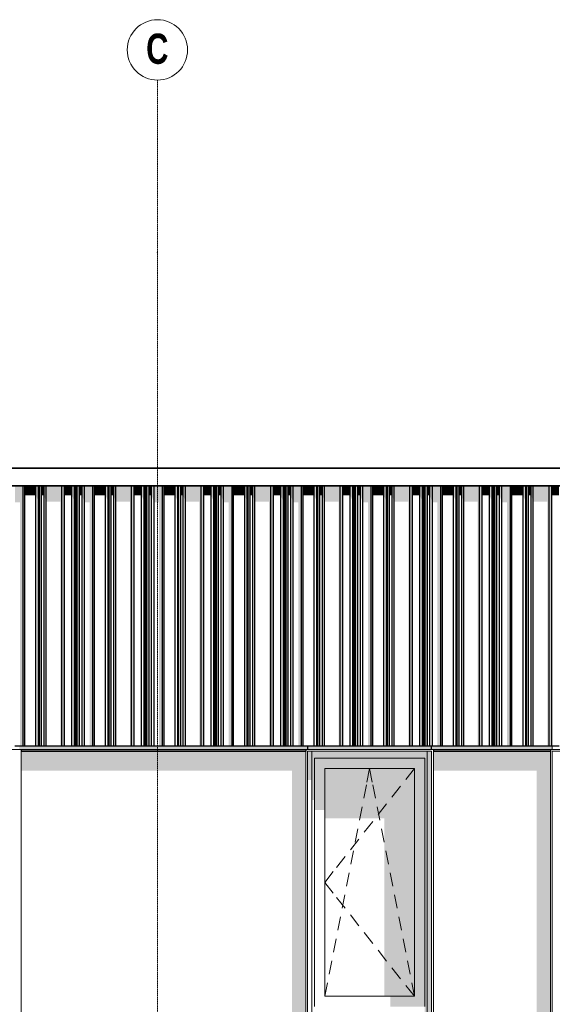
# Model space of a CAD drawing. Header units: metres. Extents: x -58265 to 590738, y -55036 to 35250.
# Tile 146 of 160: x 570137 to 573226, y -46042 to -40336. Entities that reach past the tile are written whole.
import ezdxf

# ---------------------------------------------------------------- set-up
doc = ezdxf.new("R2010")
doc.units = ezdxf.units.M
doc.header["$LTSCALE"] = 0.05
doc.header["$PDSIZE"] = 0.8
doc.linetypes.add('Strichlinie_ eng', pattern=[46, 30, -16])
for name, color, linetype in [('Ansicht Süd_3_A_1_Fassaden', 7, 'Continuous'), ('Ansicht Süd_3_A_1_Schraffuren', 7, 'Continuous'), ('Ansicht Süd_3_A_1_Wände_Attika', 7, 'Continuous'), ('Ansicht Süd_3_A_1_Wände_Außen', 7, 'Continuous'), ('Ansicht Süd_3_A_3_Achsen_Raster', 7, 'Continuous')]:
    doc.layers.add(name, color=color, linetype=linetype)
doc.styles.add('ERSTELLTER_STIL_4', font='txt')

msp = doc.modelspace()

# ---------------------------------------------------------------- hatches: boundary and pattern name
at = {"layer": 'Ansicht Süd_3_A_1_Schraffuren', "linetype": 'Continuous', "lineweight": 15}
for points in [[(562430.4, -43038.6), (584746.4, -43038.6), (584745.5, -43037.7), (562431.3, -43037.7)], [(570109, -43133.6), (570138.5, -43133.6), (570138.5, -44546.1), (570157.8, -44546.1), (570157.8, -43038.6), (570109, -43038.6)], [(570157.8, -44546.1), (570166.8, -44546.1), (570166.8, -43038.6), (570157.8, -43038.6)], [(570231.2, -43038.6), (570166.8, -43038.6), (570166.8, -43093.5), (570231.2, -43093.5)], [(570231.2, -43093.5), (570243.4, -43122.1), (570243.4, -44546.1), (570246.5, -44546.1), (570246.5, -43038.6), (570231.2, -43038.6)], [(570246.5, -44546.1), (570251.8, -44546.1), (570251.8, -43038.6), (570246.5, -43038.6)], [(570251.8, -44546.1), (570263.6, -44546.1), (570263.6, -43038.6), (570251.8, -43038.6)], [(570278.8, -43038.6), (570263.6, -43038.6), (570263.6, -43093.5), (570278.8, -43093.5)], [(570290.6, -43038.6), (570278.8, -43038.6), (570278.8, -43093.5), (570290.6, -43129.3)], [(570382.1, -43038.6), (570290.6, -43038.6), (570290.6, -43129.3), (570372.3, -43129.3), (570372.3, -44546.1), (570382.1, -44546.1)], [(570382.1, -44546.1), (570397.6, -44546.1), (570397.6, -43038.6), (570382.1, -43038.6)], [(570397.6, -43093.5), (570440.2, -43093.5), (570440.2, -43038.6), (570397.6, -43038.6)], [(570440.2, -43093.5), (570455.7, -43129.3), (570455.7, -43038.6), (570440.2, -43038.6)], [(570455.7, -43129.3), (570457.9, -43129.3), (570457.9, -44546.1), (570460.3, -44546.1), (570460.3, -43038.6), (570455.7, -43038.6)], [(570460.3, -44546.1), (570462.1, -44546.1), (570462.1, -43038.6), (570460.3, -43038.6)], [(570462.1, -43123.5), (570462.5, -44546.1), (570466, -44546.1), (570466, -43038.6), (570462.1, -43038.6)], [(570466, -44546.1), (570467.8, -44546.1), (570467.8, -43038.6), (570466, -43038.6)], [(570467.8, -44546.1), (570470.9, -44546.1), (570470.9, -43038.6), (570467.8, -43038.6)], [(570470.9, -44546.1), (570483.6, -44546.1), (570483.6, -43038.6), (570470.9, -43038.6)], [(570483.6, -43093.5), (570498.4, -43093.5), (570498.4, -43038.6), (570483.6, -43038.6)], [(570498.4, -43093.5), (570512.6, -43133.6), (570512.6, -43038.6), (570498.4, -43038.6)], [(570561.4, -43038.6), (570512.6, -43038.6), (570512.6, -43133.6), (570542.1, -43133.6), (570542.1, -44546.1), (570561.4, -44546.1)], [(570561.4, -44546.1), (570570.4, -44546.1), (570570.4, -43038.6), (570561.4, -43038.6)], [(570570.4, -43093.5), (570634.8, -43093.5), (570634.8, -43038.6), (570570.4, -43038.6)], [(570650.1, -43038.6), (570634.8, -43038.6), (570634.8, -43093.5), (570647, -43122.1), (570647, -44546.1), (570650.1, -44546.1)], [(570650.1, -44546.1), (570655.4, -44546.1), (570655.4, -43038.6), (570650.1, -43038.6)], [(570655.4, -44546.1), (570667.2, -44546.1), (570667.2, -43038.6), (570655.4, -43038.6)], [(570667.2, -43093.5), (570682.5, -43093.5), (570682.5, -43038.6), (570667.2, -43038.6)], [(570682.5, -43093.5), (570694.2, -43129.3), (570694.2, -43038.6), (570682.5, -43038.6)], [(570785.8, -43038.6), (570694.2, -43038.6), (570694.2, -43129.3), (570775.9, -43129.3), (570775.9, -44546.1), (570785.8, -44546.1)], [(570785.8, -44546.1), (570801.2, -44546.1), (570801.2, -43038.6), (570785.8, -43038.6)], [(570843.8, -43038.6), (570801.2, -43038.6), (570801.2, -43093.5), (570843.8, -43093.5)], [(570843.8, -43093.5), (570859.3, -43129.3), (570859.3, -43038.6), (570843.8, -43038.6)], [(570863.9, -43038.6), (570859.3, -43038.6), (570859.3, -43129.3), (570861.5, -43129.3), (570861.5, -44546.1), (570863.9, -44546.1)], [(570863.9, -44546.1), (570865.7, -44546.1), (570865.7, -43038.6), (570863.9, -43038.6)], [(570865.7, -43123.5), (570866.1, -44546.1), (570869.6, -44546.1), (570869.6, -43038.6), (570865.7, -43038.6)], [(570869.6, -44546.1), (570871.4, -44546.1), (570871.4, -43038.6), (570869.6, -43038.6)], [(570871.4, -44546.1), (570874.5, -44546.1), (570874.5, -43038.6), (570871.4, -43038.6)], [(570874.5, -44546.1), (570887.2, -44546.1), (570887.2, -43038.6), (570874.5, -43038.6)], [(570902, -43038.6), (570887.2, -43038.6), (570887.2, -43093.5), (570902, -43093.5)], [(570916.3, -43038.6), (570902, -43038.6), (570902, -43093.5), (570916.3, -43133.6)], [(570916.3, -43133.6), (570945.7, -43133.6), (570945.7, -44546.1), (570965.1, -44546.1), (570965.1, -43038.6), (570916.3, -43038.6)], [(570965.1, -44546.1), (570974, -44546.1), (570974, -43038.6), (570965.1, -43038.6)], [(571038.4, -43038.6), (570974, -43038.6), (570974, -43093.5), (571038.4, -43093.5)], [(571038.4, -43093.5), (571050.6, -43122.1), (571050.6, -44546.1), (571053.7, -44546.1), (571053.7, -43038.6), (571038.4, -43038.6)], [(571053.7, -44546.1), (571059, -44546.1), (571059, -43038.6), (571053.7, -43038.6)], [(571059, -44546.1), (571070.8, -44546.1), (571070.8, -43038.6), (571059, -43038.6)], [(571086.1, -43038.6), (571070.8, -43038.6), (571070.8, -43093.5), (571086.1, -43093.5)], [(571097.9, -43038.6), (571086.1, -43038.6), (571086.1, -43093.5), (571097.9, -43129.3)], [(571189.4, -43038.6), (571097.9, -43038.6), (571097.9, -43129.3), (571179.5, -43129.3), (571179.5, -44546.1), (571189.4, -44546.1)], [(571189.4, -44546.1), (571204.8, -44546.1), (571204.8, -43038.6), (571189.4, -43038.6)], [(571204.8, -43093.5), (571247.5, -43093.5), (571247.5, -43038.6), (571204.8, -43038.6)], [(571262.9, -43038.6), (571247.5, -43038.6), (571247.5, -43093.5), (571262.9, -43129.3)], [(571262.9, -43129.3), (571265.1, -43129.3), (571265.1, -44546.1), (571267.5, -44546.1), (571267.5, -43038.6), (571262.9, -43038.6)], [(571267.5, -44546.1), (571269.3, -44546.1), (571269.3, -43038.6), (571267.5, -43038.6)], [(571269.3, -43123.5), (571269.7, -44546.1), (571273.3, -44546.1), (571273.3, -43038.6), (571269.3, -43038.6)], [(571273.3, -44546.1), (571275, -44546.1), (571275, -43038.6), (571273.3, -43038.6)], [(571275, -44546.1), (571278.1, -44546.1), (571278.1, -43038.6), (571275, -43038.6)], [(571278.1, -44546.1), (571290.9, -44546.1), (571290.9, -43038.6), (571278.1, -43038.6)], [(571290.9, -43093.5), (571305.6, -43093.5), (571305.6, -43038.6), (571290.9, -43038.6)], [(571305.6, -43093.5), (571319.9, -43133.6), (571319.9, -43038.6), (571305.6, -43038.6)], [(571319.9, -43133.6), (571349.3, -43133.6), (571349.3, -44546.1), (571368.7, -44546.1), (571368.7, -43038.6), (571319.9, -43038.6)], [(571368.7, -44546.1), (571377.6, -44546.1), (571377.6, -43038.6), (571368.7, -43038.6)], [(571442, -43038.6), (571377.6, -43038.6), (571377.6, -43093.5), (571442, -43093.5)], [(571457.3, -43038.6), (571442, -43038.6), (571442, -43093.5), (571454.2, -43122.1), (571454.2, -44546.1), (571457.3, -44546.1)], [(571457.3, -44546.1), (571462.7, -44546.1), (571462.7, -43038.6), (571457.3, -43038.6)], [(571462.7, -44546.1), (571474.4, -44546.1), (571474.4, -43038.6), (571462.7, -43038.6)], [(571489.7, -43038.6), (571474.4, -43038.6), (571474.4, -43093.5), (571489.7, -43093.5)], [(571489.7, -43093.5), (571501.5, -43129.3), (571501.5, -43038.6), (571489.7, -43038.6)], [(571593, -43038.6), (571501.5, -43038.6), (571501.5, -43129.3), (571583.1, -43129.3), (571583.1, -44546.1), (571593, -44546.1)], [(571593, -44546.1), (571608.4, -44546.1), (571608.4, -43038.6), (571593, -43038.6)], [(571651.1, -43038.6), (571608.4, -43038.6), (571608.4, -43093.5), (571651.1, -43093.5)], [(571651.1, -43093.5), (571666.5, -43129.3), (571666.5, -43038.6), (571651.1, -43038.6)], [(571671.1, -43038.6), (571666.5, -43038.6), (571666.5, -43129.3), (571668.8, -43129.3), (571668.8, -44546.1), (571671.1, -44546.1)], [(571671.1, -44546.1), (571672.9, -44546.1), (571672.9, -43038.6), (571671.1, -43038.6)], [(571672.9, -43123.5), (571673.3, -44546.1), (571676.9, -44546.1), (571676.9, -43038.6), (571672.9, -43038.6)], [(571676.9, -44546.1), (571678.7, -44546.1), (571678.7, -43038.6), (571676.9, -43038.6)], [(571678.7, -44546.1), (571681.7, -44546.1), (571681.7, -43038.6), (571678.7, -43038.6)], [(571681.7, -44546.1), (571694.5, -44546.1), (571694.5, -43038.6), (571681.7, -43038.6)], [(571709.2, -43038.6), (571694.5, -43038.6), (571694.5, -43093.5), (571709.2, -43093.5)], [(571723.5, -43038.6), (571709.2, -43038.6), (571709.2, -43093.5), (571723.5, -43133.6)], [(571772.3, -43038.6), (571723.5, -43038.6), (571723.5, -43133.6), (571752.9, -43133.6), (571752.9, -44546.1), (571772.3, -44546.1)], [(571772.3, -44546.1), (571781.3, -44546.1), (571781.3, -43038.6), (571772.3, -43038.6)], [(571781.3, -43093.5), (571845.6, -43093.5), (571845.6, -43038.6), (571781.3, -43038.6)], [(571845.6, -43093.5), (571857.8, -43122.1), (571857.8, -44546.1), (571860.9, -44546.1), (571860.9, -43038.6), (571845.6, -43038.6)], [(571860.9, -44546.1), (571866.3, -44546.1), (571866.3, -43038.6), (571860.9, -43038.6)], [(571866.3, -44546.1), (571878, -44546.1), (571878, -43038.6), (571866.3, -43038.6)], [(571878, -43038.6), (571878, -43093.5), (571893.3, -43093.5), (571893.3, -43038.6)], [(571905.1, -43038.6), (571893.3, -43038.6), (571893.3, -43093.5), (571905.1, -43129.3)], [(571996.6, -43038.6), (571905.1, -43038.6), (571905.1, -43129.3), (571986.7, -43129.3), (571986.7, -44546.1), (571996.6, -44546.1)], [(571996.6, -44546.1), (572012.1, -44546.1), (572012.1, -43038.6), (571996.6, -43038.6)], [(572012.1, -43038.6), (572012.1, -43093.5), (572054.7, -43093.5), (572054.7, -43038.6)], [(572070.1, -43038.6), (572054.7, -43038.6), (572054.7, -43093.5), (572070.1, -43129.3)], [(572070.1, -43129.3), (572072.4, -43129.3), (572072.4, -44546.1), (572074.7, -44546.1), (572074.7, -43038.6), (572070.1, -43038.6)], [(572074.7, -44546.1), (572076.5, -44546.1), (572076.5, -43038.6), (572074.7, -43038.6)], [(572076.5, -43123.5), (572076.9, -44546.1), (572080.5, -44546.1), (572080.5, -43038.6), (572076.5, -43038.6)], [(572080.5, -44546.1), (572082.3, -44546.1), (572082.3, -43038.6), (572080.5, -43038.6)], [(572082.3, -44546.1), (572085.4, -44546.1), (572085.4, -43038.6), (572082.3, -43038.6)], [(572085.4, -44546.1), (572098.1, -44546.1), (572098.1, -43038.6), (572085.4, -43038.6)], [(572098.1, -43038.6), (572098.1, -43093.5), (572112.9, -43093.5), (572112.9, -43038.6)], [(572112.9, -43038.6), (572112.9, -43093.5), (572127.1, -43133.6), (572127.1, -43038.6)], [(572127.1, -43133.6), (572156.5, -43133.6), (572156.5, -44546.1), (572175.9, -44546.1), (572175.9, -43038.6), (572127.1, -43038.6)], [(572175.9, -44546.1), (572184.9, -44546.1), (572184.9, -43038.6), (572175.9, -43038.6)], [(572249.2, -43038.6), (572184.9, -43038.6), (572184.9, -43093.5), (572249.2, -43093.5)], [(572264.5, -43038.6), (572249.2, -43038.6), (572249.2, -43093.5), (572261.5, -43122.1), (572261.5, -44546.1), (572264.5, -44546.1)], [(572264.5, -44546.1), (572269.9, -44546.1), (572269.9, -43038.6), (572264.5, -43038.6)], [(572269.9, -44546.1), (572281.7, -44546.1), (572281.7, -43038.6), (572269.9, -43038.6)], [(572296.9, -43038.6), (572281.7, -43038.6), (572281.7, -43093.5), (572296.9, -43093.5)], [(572296.9, -43038.6), (572296.9, -43093.5), (572308.7, -43129.3), (572308.7, -43038.6)], [(572308.7, -43129.3), (572390.4, -43129.3), (572390.4, -44546.1), (572400.2, -44546.1), (572400.2, -43038.6), (572308.7, -43038.6)], [(572400.2, -44546.1), (572415.7, -44546.1), (572415.7, -43038.6), (572400.2, -43038.6)], [(572458.3, -43038.6), (572415.7, -43038.6), (572415.7, -43093.5), (572458.3, -43093.5)], [(572458.3, -43038.6), (572458.3, -43093.5), (572473.8, -43129.3), (572473.8, -43038.6)], [(572478.3, -43038.6), (572473.8, -43038.6), (572473.8, -43129.3), (572476, -43129.3), (572476, -44546.1), (572478.3, -44546.1)], [(572478.3, -44546.1), (572480.1, -44546.1), (572480.1, -43038.6), (572478.3, -43038.6)], [(572480.1, -43123.5), (572480.5, -44546.1), (572484.1, -44546.1), (572484.1, -43038.6), (572480.1, -43038.6)], [(572484.1, -44546.1), (572485.9, -44546.1), (572485.9, -43038.6), (572484.1, -43038.6)], [(572485.9, -44546.1), (572489, -44546.1), (572489, -43038.6), (572485.9, -43038.6)], [(572489, -44546.1), (572501.7, -44546.1), (572501.7, -43038.6), (572489, -43038.6)], [(572516.5, -43038.6), (572501.7, -43038.6), (572501.7, -43093.5), (572516.5, -43093.5)], [(572530.7, -43038.6), (572516.5, -43038.6), (572516.5, -43093.5), (572530.7, -43133.6)], [(572579.5, -43038.6), (572530.7, -43038.6), (572530.7, -43133.6), (572560.1, -43133.6), (572560.1, -44546.1), (572579.5, -44546.1)], [(572579.5, -44546.1), (572588.5, -44546.1), (572588.5, -43038.6), (572579.5, -43038.6)], [(572588.5, -43038.6), (572588.5, -43093.5), (572652.9, -43093.5), (572652.9, -43038.6)], [(572668.1, -43038.6), (572652.9, -43038.6), (572652.9, -43093.5), (572665.1, -43122.1), (572665.1, -44546.1), (572668.1, -44546.1)], [(572668.1, -44546.1), (572673.5, -44546.1), (572673.5, -43038.6), (572668.1, -43038.6)], [(572673.5, -44546.1), (572685.3, -44546.1), (572685.3, -43038.6), (572673.5, -43038.6)], [(572685.3, -43038.6), (572685.3, -43093.5), (572700.5, -43093.5), (572700.5, -43038.6)], [(572712.3, -43038.6), (572700.5, -43038.6), (572700.5, -43093.5), (572712.3, -43129.3)], [(572712.3, -43129.3), (572794, -43129.3), (572794, -44546.1), (572803.8, -44546.1), (572803.8, -43038.6), (572712.3, -43038.6)], [(572803.8, -44546.1), (572819.3, -44546.1), (572819.3, -43038.6), (572803.8, -43038.6)], [(572861.9, -43038.6), (572819.3, -43038.6), (572819.3, -43093.5), (572861.9, -43093.5)], [(572877.4, -43038.6), (572861.9, -43038.6), (572861.9, -43093.5), (572877.4, -43129.3)], [(572877.4, -43129.3), (572879.6, -43129.3), (572879.6, -44546.1), (572881.9, -44546.1), (572881.9, -43038.6), (572877.4, -43038.6)], [(572881.9, -44546.1), (572883.7, -44546.1), (572883.7, -43038.6), (572881.9, -43038.6)], [(572883.7, -43123.5), (572884.1, -44546.1), (572887.7, -44546.1), (572887.7, -43038.6), (572883.7, -43038.6)], [(572887.7, -44546.1), (572889.5, -44546.1), (572889.5, -43038.6), (572887.7, -43038.6)], [(572889.5, -44546.1), (572892.6, -44546.1), (572892.6, -43038.6), (572889.5, -43038.6)], [(572892.6, -44546.1), (572905.3, -44546.1), (572905.3, -43038.6), (572892.6, -43038.6)], [(572905.3, -43038.6), (572905.3, -43093.5), (572920.1, -43093.5), (572920.1, -43038.6)], [(572920.1, -43038.6), (572920.1, -43093.5), (572934.3, -43133.6), (572934.3, -43038.6)], [(572934.3, -43133.6), (572963.8, -43133.6), (572963.8, -44546.1), (572983.1, -44546.1), (572983.1, -43038.6), (572934.3, -43038.6)], [(572983.1, -44546.1), (572992.1, -44546.1), (572992.1, -43038.6), (572983.1, -43038.6)], [(573056.5, -43038.6), (572992.1, -43038.6), (572992.1, -43093.5), (573056.5, -43093.5)], [(573056.5, -43093.5), (573068.7, -43122.1), (573068.7, -44546.1), (573071.8, -44546.1), (573071.8, -43038.6), (573056.5, -43038.6)], [(573071.8, -44546.1), (573077.1, -44546.1), (573077.1, -43038.6), (573071.8, -43038.6)], [(573077.1, -44546.1), (573088.9, -44546.1), (573088.9, -43038.6), (573077.1, -43038.6)], [(573104.1, -43038.6), (573088.9, -43038.6), (573088.9, -43093.5), (573104.1, -43093.5)], [(573104.1, -43038.6), (573104.1, -43093.5), (573115.9, -43129.3), (573115.9, -43038.6)], [(573115.9, -43129.3), (573197.6, -43129.3), (573197.6, -44546.1), (573207.4, -44546.1), (573207.4, -43038.6), (573115.9, -43038.6)], [(573207.4, -44546.1), (573222.9, -44546.1), (573222.9, -43038.6), (573207.4, -43038.6)], [(573222.9, -43038.6), (573222.9, -43093.5), (573265.5, -43093.5), (573265.5, -43038.6)], [(570135.9, -44546.1), (570135.9, -44566.1), (571806.2, -44566.1), (571806.2, -44546.1)], [(570145.8, -44576.1), (570145.9, -44566.1)], [(571806.2, -44566.1), (571811.2, -44566.1), (571811.2, -44546.1), (571806.2, -44546.1)], [(572516.5, -44546.1), (571811.2, -44546.1), (571811.2, -44566.1), (572521.2, -44566.1), (572521.2, -44546.1)], [(572521.2, -44566.1), (572526.2, -44566.1), (572526.2, -44546.1), (572521.2, -44546.1)], [(573226.2, -44546.1), (572526.2, -44546.1), (572526.2, -44566.1), (573226.2, -44566.1)], [(572536.2, -44566.1), (572536.1, -44576.1)], [(570145.9, -44576.1), (570145.9, -44689.2), (571716.2, -44689.2), (571716.3, -47036.1), (571796.2, -47036.1), (571796.2, -44576.1)], [(571831.2, -44576.1), (571806.2, -44576.1), (571806.2, -44742.1), (571831.2, -44742.1)], [(571831.2, -44576.1), (571831.2, -44601.1), (571846.2, -44616.1), (572486.2, -44616.1), (572501.2, -44601.1), (572501.2, -44576.1)], [(571846.2, -44616.1), (571831.2, -44601.1), (571831.2, -44858.8), (571846.2, -44858.8)], [(571846.2, -44616.1), (571906.2, -44676.1), (572426.2, -44676.1), (572486.2, -44616.1)], [(571906.2, -44676.1), (571846.2, -44616.1), (571846.2, -44915.4), (571906.2, -44915.4)], [(572486.2, -46056.1), (572486.2, -44616.1), (572426.2, -44676.1), (572426.2, -45996.1)], [(572486.2, -46056.1), (572486.2, -46136.1), (572486.2, -46956.1), (572501.2, -46971.1), (572501.2, -44601.1), (572486.2, -44616.1)], [(572526.2, -47036.1), (572526.2, -44576.1), (572501.2, -44576.1), (572501.2, -47036.1)], [(573216.2, -44576.1), (572536.2, -44576.1), (572536.2, -44689.2), (573136.2, -44689.2), (573136.3, -47036.1), (573216.2, -47036.1)], [(572426.2, -44676.1), (571906.2, -44676.1), (571906.2, -44964.9), (572251.3, -44964.9), (572251.3, -45996.1), (572426.2, -45996.1)], [(572286.3, -45996.1), (572286.3, -46056.1), (572486.2, -46056.1), (572426.2, -45996.1)]]:
    msp.add_hatch(color=7, dxfattribs=at).paths.add_polyline_path(points)

# ---------------------------------------------------------------- linework, layer by layer
at = {"layer": 'Ansicht Süd_3_A_1_Fassaden', "color": 7, "linetype": 'Continuous', "lineweight": 25}
for p, q in [((584687.4, -42936.1), (542595.9, -42936.1)), ((570157.8, -44546.1), (570157.8, -43038.6)), ((570166.8, -44546.1), (570166.8, -43038.6)), ((570231.2, -44546.1), (570231.2, -43038.6)), ((570246.5, -44546.1), (570246.5, -43038.6)), ((570251.8, -44546.1), (570251.8, -43038.6)), ((570263.6, -44546.1), (570263.6, -43038.6)), ((570278.8, -44546.1), (570278.8, -43038.6)), ((570290.6, -44546.1), (570290.6, -43038.6)), ((570382.1, -44546.1), (570382.1, -43038.6)), ((570397.6, -44546.1), (570397.6, -43038.6)), ((570440.2, -44546.1), (570440.2, -43038.6)), ((570455.7, -44546.1), (570455.7, -43038.6)), ((570460.3, -44546.1), (570460.3, -43038.6)), ((570462.1, -44546.1), (570462.1, -43038.6)), ((570466, -44546.1), (570466, -43038.6)), ((570467.8, -44546.1), (570467.8, -43038.6)), ((570470.9, -44546.1), (570470.9, -43038.6)), ((570483.6, -44546.1), (570483.6, -43038.6)), ((570498.4, -44546.1), (570498.4, -43038.6)), ((570512.6, -44546.1), (570512.6, -43038.6)), ((570561.4, -44546.1), (570561.4, -43038.6)), ((570570.4, -44546.1), (570570.4, -43038.6)), ((570634.8, -44546.1), (570634.8, -43038.6)), ((570650.1, -44546.1), (570650.1, -43038.6)), ((570655.4, -44546.1), (570655.4, -43038.6)), ((570667.2, -44546.1), (570667.2, -43038.6)), ((570682.5, -44546.1), (570682.5, -43038.6)), ((570694.2, -44546.1), (570694.2, -43038.6)), ((570785.8, -44546.1), (570785.8, -43038.6)), ((570801.2, -44546.1), (570801.2, -43038.6)), ((570843.8, -44546.1), (570843.8, -43038.6)), ((570859.3, -44546.1), (570859.3, -43038.6)), ((570863.9, -44546.1), (570863.9, -43038.6)), ((570865.7, -44546.1), (570865.7, -43038.6)), ((570869.6, -44546.1), (570869.6, -43038.6)), ((570871.4, -44546.1), (570871.4, -43038.6)), ((570874.5, -44546.1), (570874.5, -43038.6)), ((570887.2, -44546.1), (570887.2, -43038.6)), ((570902, -44546.1), (570902, -43038.6)), ((570916.3, -44546.1), (570916.3, -43038.6)), ((570965.1, -44546.1), (570965.1, -43038.6)), ((570974, -44546.1), (570974, -43038.6)), ((571038.4, -44546.1), (571038.4, -43038.6)), ((571053.7, -44546.1), (571053.7, -43038.6)), ((571059, -44546.1), (571059, -43038.6)), ((571070.8, -44546.1), (571070.8, -43038.6)), ((571086.1, -44546.1), (571086.1, -43038.6)), ((571097.9, -44546.1), (571097.9, -43038.6)), ((571189.4, -44546.1), (571189.4, -43038.6)), ((571204.8, -44546.1), (571204.8, -43038.6)), ((571247.5, -44546.1), (571247.5, -43038.6)), ((571262.9, -44546.1), (571262.9, -43038.6)), ((571267.5, -44546.1), (571267.5, -43038.6)), ((571269.3, -44546.1), (571269.3, -43038.6)), ((571273.3, -44546.1), (571273.3, -43038.6)), ((571275, -44546.1), (571275, -43038.6)), ((571278.1, -44546.1), (571278.1, -43038.6)), ((571290.9, -44546.1), (571290.9, -43038.6)), ((571305.6, -44546.1), (571305.6, -43038.6)), ((571319.9, -44546.1), (571319.9, -43038.6)), ((571368.7, -44546.1), (571368.7, -43038.6)), ((571377.6, -44546.1), (571377.6, -43038.6)), ((571442, -44546.1), (571442, -43038.6)), ((571457.3, -44546.1), (571457.3, -43038.6)), ((571462.7, -44546.1), (571462.7, -43038.6)), ((571474.4, -44546.1), (571474.4, -43038.6)), ((571489.7, -44546.1), (571489.7, -43038.6)), ((571501.5, -44546.1), (571501.5, -43038.6)), ((571593, -44546.1), (571593, -43038.6)), ((571608.4, -44546.1), (571608.4, -43038.6)), ((571651.1, -44546.1), (571651.1, -43038.6)), ((571666.5, -44546.1), (571666.5, -43038.6)), ((571671.1, -44546.1), (571671.1, -43038.6)), ((571672.9, -44546.1), (571672.9, -43038.6)), ((571676.9, -44546.1), (571676.9, -43038.6)), ((571678.7, -44546.1), (571678.7, -43038.6)), ((571681.7, -44546.1), (571681.7, -43038.6)), ((571694.5, -44546.1), (571694.5, -43038.6)), ((571709.2, -44546.1), (571709.2, -43038.6)), ((571723.5, -44546.1), (571723.5, -43038.6)), ((571772.3, -44546.1), (571772.3, -43038.6)), ((571781.3, -44546.1), (571781.3, -43038.6)), ((571845.6, -44546.1), (571845.6, -43038.6)), ((571860.9, -44546.1), (571860.9, -43038.6)), ((571866.3, -44546.1), (571866.3, -43038.6)), ((571878, -44546.1), (571878, -43038.6)), ((571893.3, -44546.1), (571893.3, -43038.6)), ((571905.1, -44546.1), (571905.1, -43038.6)), ((571996.6, -44546.1), (571996.6, -43038.6)), ((572012.1, -44546.1), (572012.1, -43038.6)), ((572054.7, -44546.1), (572054.7, -43038.6)), ((572070.1, -44546.1), (572070.1, -43038.6)), ((572074.7, -44546.1), (572074.7, -43038.6)), ((572076.5, -44546.1), (572076.5, -43038.6)), ((572080.5, -44546.1), (572080.5, -43038.6)), ((572082.3, -44546.1), (572082.3, -43038.6)), ((572085.4, -44546.1), (572085.4, -43038.6)), ((572098.1, -44546.1), (572098.1, -43038.6)), ((572112.9, -44546.1), (572112.9, -43038.6)), ((572127.1, -44546.1), (572127.1, -43038.6)), ((572175.9, -44546.1), (572175.9, -43038.6)), ((572184.9, -44546.1), (572184.9, -43038.6)), ((572249.2, -44546.1), (572249.2, -43038.6)), ((572264.5, -44546.1), (572264.5, -43038.6)), ((572269.9, -44546.1), (572269.9, -43038.6)), ((572281.7, -44546.1), (572281.7, -43038.6)), ((572296.9, -44546.1), (572296.9, -43038.6)), ((572308.7, -44546.1), (572308.7, -43038.6)), ((572400.2, -44546.1), (572400.2, -43038.6)), ((572415.7, -44546.1), (572415.7, -43038.6)), ((572458.3, -44546.1), (572458.3, -43038.6)), ((572473.8, -44546.1), (572473.8, -43038.6)), ((572478.3, -44546.1), (572478.3, -43038.6)), ((572480.1, -44546.1), (572480.1, -43038.6)), ((572484.1, -44546.1), (572484.1, -43038.6)), ((572485.9, -44546.1), (572485.9, -43038.6)), ((572489, -44546.1), (572489, -43038.6)), ((572501.7, -44546.1), (572501.7, -43038.6)), ((572516.5, -44546.1), (572516.5, -43038.6)), ((572530.7, -44546.1), (572530.7, -43038.6)), ((572579.5, -44546.1), (572579.5, -43038.6)), ((572588.5, -44546.1), (572588.5, -43038.6)), ((572652.9, -44546.1), (572652.9, -43038.6)), ((572668.1, -44546.1), (572668.1, -43038.6)), ((572673.5, -44546.1), (572673.5, -43038.6)), ((572685.3, -44546.1), (572685.3, -43038.6)), ((572700.5, -44546.1), (572700.5, -43038.6)), ((572712.3, -44546.1), (572712.3, -43038.6)), ((572803.8, -44546.1), (572803.8, -43038.6)), ((572819.3, -44546.1), (572819.3, -43038.6)), ((572861.9, -44546.1), (572861.9, -43038.6)), ((572877.4, -44546.1), (572877.4, -43038.6)), ((572881.9, -44546.1), (572881.9, -43038.6)), ((572883.7, -44546.1), (572883.7, -43038.6)), ((572887.7, -44546.1), (572887.7, -43038.6)), ((572889.5, -44546.1), (572889.5, -43038.6)), ((572892.6, -44546.1), (572892.6, -43038.6)), ((572905.3, -44546.1), (572905.3, -43038.6)), ((572920.1, -44546.1), (572920.1, -43038.6)), ((572934.3, -44546.1), (572934.3, -43038.6)), ((572983.1, -44546.1), (572983.1, -43038.6)), ((572992.1, -44546.1), (572992.1, -43038.6)), ((573056.5, -44546.1), (573056.5, -43038.6)), ((573071.8, -44546.1), (573071.8, -43038.6)), ((573077.1, -44546.1), (573077.1, -43038.6)), ((573088.9, -44546.1), (573088.9, -43038.6)), ((573104.1, -44546.1), (573104.1, -43038.6)), ((573115.9, -44546.1), (573115.9, -43038.6)), ((573207.4, -44546.1), (573207.4, -43038.6)), ((573222.9, -44546.1), (573222.9, -43038.6)), ((570157.8, -44546.1), (570109, -44546.1)), ((570145.9, -44566.1), (570145.9, -44576.1)), ((570145.9, -44566.1), (571796.2, -44566.1)), ((570166.8, -44546.1), (570157.8, -44546.1)), ((570231.2, -44546.1), (570166.8, -44546.1)), ((570246.5, -44546.1), (570231.2, -44546.1)), ((570251.8, -44546.1), (570246.5, -44546.1)), ((570263.6, -44546.1), (570251.8, -44546.1)), ((570278.8, -44546.1), (570263.6, -44546.1)), ((570290.6, -44546.1), (570278.8, -44546.1)), ((570382.1, -44546.1), (570290.6, -44546.1)), ((570397.6, -44546.1), (570382.1, -44546.1)), ((570440.2, -44546.1), (570397.6, -44546.1)), ((570455.7, -44546.1), (570440.2, -44546.1)), ((570460.3, -44546.1), (570455.7, -44546.1)), ((570462.1, -44546.1), (570460.3, -44546.1)), ((570466, -44546.1), (570462.1, -44546.1)), ((570467.8, -44546.1), (570466, -44546.1)), ((570470.9, -44546.1), (570467.8, -44546.1)), ((570483.6, -44546.1), (570470.9, -44546.1)), ((570498.4, -44546.1), (570483.6, -44546.1)), ((570512.6, -44546.1), (570498.4, -44546.1)), ((570561.4, -44546.1), (570512.6, -44546.1)), ((570570.4, -44546.1), (570561.4, -44546.1)), ((570634.8, -44546.1), (570570.4, -44546.1)), ((570650.1, -44546.1), (570634.8, -44546.1)), ((570655.4, -44546.1), (570650.1, -44546.1)), ((570667.2, -44546.1), (570655.4, -44546.1)), ((570682.5, -44546.1), (570667.2, -44546.1)), ((570694.2, -44546.1), (570682.5, -44546.1)), ((570785.8, -44546.1), (570694.2, -44546.1)), ((570801.2, -44546.1), (570785.8, -44546.1)), ((570843.8, -44546.1), (570801.2, -44546.1)), ((570859.3, -44546.1), (570843.8, -44546.1)), ((570863.9, -44546.1), (570859.3, -44546.1)), ((570865.7, -44546.1), (570863.9, -44546.1)), ((570869.6, -44546.1), (570865.7, -44546.1)), ((570871.4, -44546.1), (570869.6, -44546.1)), ((570874.5, -44546.1), (570871.4, -44546.1)), ((570887.2, -44546.1), (570874.5, -44546.1)), ((570902, -44546.1), (570887.2, -44546.1)), ((570916.3, -44546.1), (570902, -44546.1)), ((570965.1, -44546.1), (570916.3, -44546.1)), ((570974, -44546.1), (570965.1, -44546.1)), ((571038.4, -44546.1), (570974, -44546.1)), ((571053.7, -44546.1), (571038.4, -44546.1)), ((571059, -44546.1), (571053.7, -44546.1)), ((571070.8, -44546.1), (571059, -44546.1)), ((571086.1, -44546.1), (571070.8, -44546.1)), ((571097.9, -44546.1), (571086.1, -44546.1)), ((571189.4, -44546.1), (571097.9, -44546.1)), ((571204.8, -44546.1), (571189.4, -44546.1)), ((571247.5, -44546.1), (571204.8, -44546.1)), ((571262.9, -44546.1), (571247.5, -44546.1)), ((571267.5, -44546.1), (571262.9, -44546.1)), ((571269.3, -44546.1), (571267.5, -44546.1)), ((571273.3, -44546.1), (571269.3, -44546.1)), ((571275, -44546.1), (571273.3, -44546.1)), ((571278.1, -44546.1), (571275, -44546.1)), ((571290.9, -44546.1), (571278.1, -44546.1)), ((571305.6, -44546.1), (571290.9, -44546.1)), ((571319.9, -44546.1), (571305.6, -44546.1)), ((571368.7, -44546.1), (571319.9, -44546.1)), ((571377.6, -44546.1), (571368.7, -44546.1)), ((571442, -44546.1), (571377.6, -44546.1)), ((571457.3, -44546.1), (571442, -44546.1)), ((571462.7, -44546.1), (571457.3, -44546.1)), ((571474.4, -44546.1), (571462.7, -44546.1)), ((571489.7, -44546.1), (571474.4, -44546.1)), ((571501.5, -44546.1), (571489.7, -44546.1)), ((571593, -44546.1), (571501.5, -44546.1)), ((571608.4, -44546.1), (571593, -44546.1)), ((571651.1, -44546.1), (571608.4, -44546.1)), ((571666.5, -44546.1), (571651.1, -44546.1)), ((571671.1, -44546.1), (571666.5, -44546.1)), ((571672.9, -44546.1), (571671.1, -44546.1)), ((571676.9, -44546.1), (571672.9, -44546.1)), ((571678.7, -44546.1), (571676.9, -44546.1)), ((571681.7, -44546.1), (571678.7, -44546.1)), ((571694.5, -44546.1), (571681.7, -44546.1)), ((571709.2, -44546.1), (571694.5, -44546.1)), ((571723.5, -44546.1), (571709.2, -44546.1)), ((571772.3, -44546.1), (571723.5, -44546.1)), ((571781.3, -44546.1), (571772.3, -44546.1)), ((571845.6, -44546.1), (571781.3, -44546.1)), ((571796.2, -44566.1), (571796.2, -44576.1)), ((571860.9, -44546.1), (571845.6, -44546.1)), ((571866.3, -44546.1), (571860.9, -44546.1)), ((571878, -44546.1), (571866.3, -44546.1)), ((571893.3, -44546.1), (571878, -44546.1)), ((571905.1, -44546.1), (571893.3, -44546.1)), ((571996.6, -44546.1), (571905.1, -44546.1)), ((572012.1, -44546.1), (571996.6, -44546.1)), ((572054.7, -44546.1), (572012.1, -44546.1)), ((572070.1, -44546.1), (572054.7, -44546.1)), ((572074.7, -44546.1), (572070.1, -44546.1)), ((572076.5, -44546.1), (572074.7, -44546.1)), ((572080.5, -44546.1), (572076.5, -44546.1)), ((572082.3, -44546.1), (572080.5, -44546.1)), ((572085.4, -44546.1), (572082.3, -44546.1)), ((572098.1, -44546.1), (572085.4, -44546.1)), ((572112.9, -44546.1), (572098.1, -44546.1)), ((572127.1, -44546.1), (572112.9, -44546.1)), ((572175.9, -44546.1), (572127.1, -44546.1)), ((572184.9, -44546.1), (572175.9, -44546.1)), ((572249.2, -44546.1), (572184.9, -44546.1)), ((572264.5, -44546.1), (572249.2, -44546.1)), ((572269.9, -44546.1), (572264.5, -44546.1)), ((572281.7, -44546.1), (572269.9, -44546.1)), ((572296.9, -44546.1), (572281.7, -44546.1)), ((572308.7, -44546.1), (572296.9, -44546.1)), ((572400.2, -44546.1), (572308.7, -44546.1)), ((572415.7, -44546.1), (572400.2, -44546.1)), ((572458.3, -44546.1), (572415.7, -44546.1)), ((572473.8, -44546.1), (572458.3, -44546.1)), ((572478.3, -44546.1), (572473.8, -44546.1)), ((572480.1, -44546.1), (572478.3, -44546.1)), ((572484.1, -44546.1), (572480.1, -44546.1)), ((572485.9, -44546.1), (572484.1, -44546.1)), ((572489, -44546.1), (572485.9, -44546.1)), ((572501.7, -44546.1), (572489, -44546.1)), ((572516.5, -44546.1), (572501.7, -44546.1)), ((572530.7, -44546.1), (572516.5, -44546.1)), ((572579.5, -44546.1), (572530.7, -44546.1)), ((572536.2, -44566.1), (572536.2, -44576.1)), ((572536.2, -44566.1), (573216.2, -44566.1)), ((572588.5, -44546.1), (572579.5, -44546.1)), ((572652.9, -44546.1), (572588.5, -44546.1)), ((572668.1, -44546.1), (572652.9, -44546.1)), ((572673.5, -44546.1), (572668.1, -44546.1)), ((572685.3, -44546.1), (572673.5, -44546.1)), ((572700.5, -44546.1), (572685.3, -44546.1)), ((572712.3, -44546.1), (572700.5, -44546.1)), ((572803.8, -44546.1), (572712.3, -44546.1)), ((572819.3, -44546.1), (572803.8, -44546.1)), ((572861.9, -44546.1), (572819.3, -44546.1)), ((572877.4, -44546.1), (572861.9, -44546.1)), ((572881.9, -44546.1), (572877.4, -44546.1)), ((572883.7, -44546.1), (572881.9, -44546.1)), ((572887.7, -44546.1), (572883.7, -44546.1)), ((572889.5, -44546.1), (572887.7, -44546.1)), ((572892.6, -44546.1), (572889.5, -44546.1)), ((572905.3, -44546.1), (572892.6, -44546.1)), ((572920.1, -44546.1), (572905.3, -44546.1)), ((572934.3, -44546.1), (572920.1, -44546.1)), ((572983.1, -44546.1), (572934.3, -44546.1)), ((572992.1, -44546.1), (572983.1, -44546.1)), ((573056.5, -44546.1), (572992.1, -44546.1)), ((573071.8, -44546.1), (573056.5, -44546.1)), ((573077.1, -44546.1), (573071.8, -44546.1)), ((573088.9, -44546.1), (573077.1, -44546.1)), ((573104.1, -44546.1), (573088.9, -44546.1)), ((573115.9, -44546.1), (573104.1, -44546.1)), ((573207.4, -44546.1), (573115.9, -44546.1)), ((573222.9, -44546.1), (573207.4, -44546.1)), ((573216.2, -44566.1), (573216.2, -44576.1)), ((573265.5, -44546.1), (573222.9, -44546.1)), ((570145.9, -44576.1), (571796.2, -44576.1)), ((572536.2, -44576.1), (573216.2, -44576.1))]:
    msp.add_line(p, q, dxfattribs=at)
at = {"layer": 'Ansicht Süd_3_A_1_Wände_Attika', "color": 7, "linetype": 'Continuous', "lineweight": 25}
for p, q in [((584747.4, -42937.7), (562429.4, -42937.7)), ((584746.4, -43038.6), (562430.4, -43038.6)), ((584745.5, -43037.7), (562431.3, -43037.7))]:
    msp.add_line(p, q, dxfattribs=at)
at = {"layer": 'Ansicht Süd_3_A_1_Wände_Außen', "color": 7, "linetype": 'Continuous', "lineweight": 15}
for p, q in [((570145.9, -44566.1), (569405.9, -44566.1)), ((572536.2, -44566.1), (571796.2, -44566.1)), ((571806.2, -44566.1), (571806.2, -44546.1)), ((572526.2, -44566.1), (572526.2, -44546.1)), ((573956.2, -44566.1), (573216.2, -44566.1)), ((573226.2, -44566.1), (573226.2, -44546.1)), ((570145.9, -44576.1), (570145.9, -47036.1)), ((571796.2, -44576.1), (571796.2, -47036.1)), ((571806.2, -44576.1), (571806.2, -47036.1)), ((572526.2, -44576.1), (571806.2, -44576.1)), ((571831.2, -47036.1), (571831.2, -44576.1)), ((571846.2, -46056.1), (571846.2, -44616.1)), ((571846.2, -44616.1), (572166.2, -44616.1)), ((572166.2, -44616.1), (572486.2, -44616.1)), ((572486.2, -44616.1), (572486.2, -46056.1)), ((572501.2, -47036.1), (572501.2, -44576.1)), ((572526.2, -44576.1), (572526.2, -47036.1)), ((572536.2, -44576.1), (572536.2, -47036.1)), ((573216.2, -44576.1), (573216.2, -47036.1)), ((573226.2, -44576.1), (573226.2, -47036.1)), ((573946.2, -44576.1), (573226.2, -44576.1)), ((571906.2, -45996.1), (571906.2, -44676.1)), ((572426.2, -44676.1), (571906.2, -44676.1)), ((572150.8, -44754.6), (572166.2, -44676.1)), ((572181.7, -44754.6), (572166.2, -44676.1)), ((572426.2, -44676.1), (572376.7, -44738.9)), ((572426.2, -45996.1), (572426.2, -44676.1)), ((572132.3, -44848.2), (572147.8, -44769.7)), ((572200.1, -44848.2), (572184.7, -44769.7)), ((572345.8, -44778.2), (572296.3, -44841.1)), ((572107.2, -44975.7), (572122.7, -44897.2)), ((572225.2, -44975.7), (572209.8, -44897.2)), ((572265.3, -44880.3), (572215.8, -44943.2)), ((572184.9, -44982.4), (572135.4, -45045.3)), ((572082.1, -45103.3), (572097.5, -45024.8)), ((572250.4, -45103.3), (572234.9, -45024.8)), ((572104.4, -45084.6), (572054.9, -45147.4)), ((572024, -45186.7), (571974.4, -45249.5)), ((572057, -45230.8), (572072.4, -45152.3)), ((572275.5, -45230.8), (572260, -45152.3)), ((571955.7, -45273.3), (571906.2, -45336.1)), ((572031.8, -45358.4), (572047.3, -45279.9)), ((572300.6, -45358.4), (572285.1, -45279.9)), ((571955.7, -45398.9), (571906.2, -45336.1)), ((572006.7, -45485.9), (572022.2, -45407.4)), ((572325.7, -45485.9), (572310.3, -45407.4)), ((572024, -45485.5), (571974.4, -45422.7)), ((571981.6, -45613.5), (571997.1, -45535)), ((572104.4, -45587.6), (572054.9, -45524.8)), ((572350.9, -45613.5), (572335.4, -45535)), ((572184.9, -45689.8), (572135.4, -45626.9)), ((571956.5, -45741), (571971.9, -45662.5)), ((572376, -45741), (572360.5, -45662.5)), ((572265.3, -45791.9), (572215.8, -45729)), ((571931.3, -45868.6), (571946.8, -45790.1)), ((572401.1, -45868.6), (572385.6, -45790.1)), ((572345.8, -45894), (572296.3, -45831.2)), ((571906.2, -45996.1), (571921.7, -45917.6)), ((572426.2, -45996.1), (572376.7, -45933.3)), ((572426.2, -45996.1), (572410.8, -45917.6)), ((572426.2, -45996.1), (571906.2, -45996.1))]:
    msp.add_line(p, q, dxfattribs=at)
at = {"layer": 'Ansicht Süd_3_A_3_Achsen_Raster', "color": 7, "linetype": 'Strichlinie_ eng', "lineweight": 15}
for q in [(570935.9, -40686.1), (570935.9, -53686.1)]:
    msp.add_line((570935.9, -41686.1), q, dxfattribs=at)
at = {"layer": 'Ansicht Süd_3_A_3_Achsen_Raster', "color": 7, "linetype": 'Continuous', "lineweight": 15}
msp.add_circle((570935.9, -40511.1), 175, dxfattribs=at)
at = {"layer": 'Ansicht Süd_3_A_3_Achsen_Raster', "color": 7, "linetype": 'Strichlinie_ eng', "lineweight": 15}
msp.add_point((570935.9, -41686.1), dxfattribs=at)
msp.add_point((570935.9, -41686.1), dxfattribs=at)

# ---------------------------------------------------------------- texts
at = {"layer": 'Ansicht Süd_3_A_3_Achsen_Raster', "color": 7, "linetype": 'Continuous', "lineweight": 20, "insert": (570870.3, -40416.8), "char_height": 175, "attachment_point": 1, "style": 'ERSTELLTER_STIL_4'}
msp.add_mtext('\\A1;{\\pql;\\pt0;\\fSwis721 LtCn BT|b1|i0|c0|p0;\\W1.000000;C}', dxfattribs=at)

doc.saveas('drawing.dxf')
